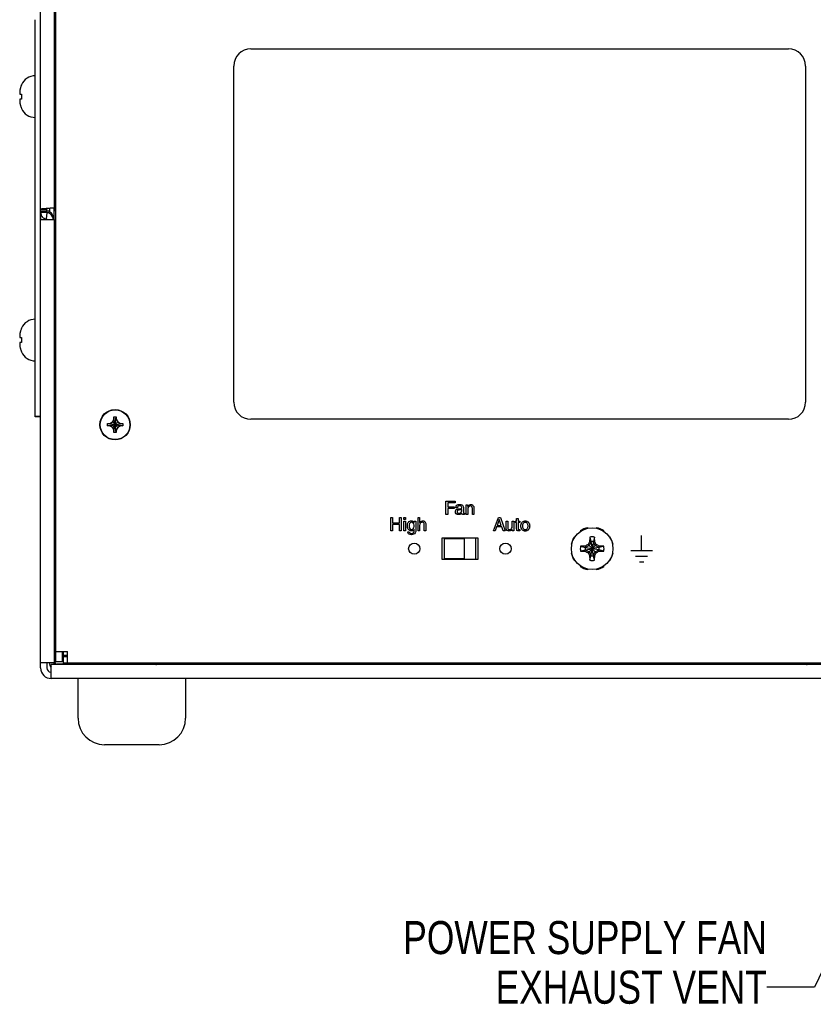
# Model space of a CAD drawing. Header units: inches. Extents: x 0 to 34, y 0 to 22.
# Tile 151 of 155: x 25.9 to 28.9, y 8.5 to 12.2. Entities that reach past the tile are written whole.
import ezdxf

# ---------------------------------------------------------------- set-up
doc = ezdxf.new("R2010")
doc.units = ezdxf.units.IN
doc.header["$LTSCALE"] = 1.87
doc.header["$MEASUREMENT"] = 0
doc.layers.get('0').update_dxf_attribs({"linetype": 'CONTINUOUS'})
for name, color, linetype in [('02___PRT_ALL_AXES', 7, 'CONTINUOUS'), ('3_ALL_AXES', 7, 'CONTINUOUS'), ('DATUMCURVES', 7, 'CONTINUOUS'), ('DETAIL', 7, 'CONTINUOUS')]:
    doc.layers.add(name, color=color, linetype=linetype)
doc.styles.get("Standard").update_dxf_attribs({"font": 'txt', "width": 0.8})
doc.dimstyles.get("Standard").update_dxf_attribs({"dimtxt": 0.125, "dimasz": 0.18, "dimexe": 0.18, "dimexo": 0.0625, "dimgap": 0.09, "dimtad": 0, "dimtih": 1, "dimtoh": 1, "dimdec": 3, "dimzin": 4, "dimdsep": 46, "dimtxsty": 'STANDARD', "dimblk": '_FILLED', "dimblk1": '_FILLED', "dimblk2": '_FILLED', "dimcen": 0.09, "dimadec": 0, "dimazin": 0, "dimtol": 1, "dimtp": 0.01, "dimtm": 0.01, "dimtfac": 1, "dimtdec": 3, "dimtofl": 0, "dimtmove": 0, "dimatfit": 3, "dimldrblk": '_FILLED', "dimfxl": 1, "dimtolj": 1, "dimtzin": 4, "dimarcsym": 0})

# ---------------------------------------------------------------- blocks, each defined once
blk = doc.blocks.new('_FILLED')
at = {"color": 0, "linetype": 'BYBLOCK'}
blk.add_solid([(0, 0), (-1, 0.174), (-1, -0.174)], dxfattribs=at)

msp = doc.modelspace()

# ---------------------------------------------------------------- linework, layer by layer
at = {"color": 3, "linetype": 'CONTINUOUS'}
for p, q in [((25.9376, 9.7545), (25.9376, 13.159)), ((25.9906, 11.4935), (25.9906, 13.139)), ((25.9581, 11.4903), (25.9477, 11.4895)), ((25.9616, 11.4905), (25.9581, 11.4903)), ((25.9641, 11.4907), (25.9616, 11.4905)), ((25.9668, 11.4909), (25.9641, 11.4907)), ((25.9701, 11.4911), (25.9668, 11.4909)), ((25.9376, 11.4495), (25.9906, 11.4495)), ((25.9606, 11.4509), (25.9594, 11.4513)), ((25.9906, 9.775), (25.9906, 11.4495)), ((26.0196, 9.8165), (26.0196, 9.7775)), ((26.0246, 9.7965), (26.0246, 9.8015)), ((26.0396, 9.8015), (26.0246, 9.8015)), ((26.0396, 9.7965), (26.0246, 9.7965)), ((25.9376, 9.775), (25.9906, 9.775)), ((25.9776, 9.7145), (25.9776, 9.7675)), ((30.9576, 9.7675), (25.9776, 9.7675)), ((26.7806, 9.7687), (26.7806, 9.7725)), ((28.3906, 9.7687), (26.7806, 9.7687)), ((28.3906, 9.7687), (28.3906, 9.7725)), ((28.7944, 9.7675), (28.7944, 9.7725)), ((28.7967, 9.7675), (28.7967, 9.7725)), ((30.9576, 9.7145), (25.9776, 9.7145))]:
    msp.add_line(p, q, dxfattribs=at)
at = {"color": 7, "linetype": 'CONTINUOUS'}
for p, q in [((25.9956, 9.7775), (25.9956, 13.136)), ((25.9176, 10.7034), (25.9176, 12.2042)), ((25.9956, 12.1607), (25.9906, 12.1607)), ((25.9956, 11.9912), (25.9906, 11.9912)), ((25.865, 11.9584), (25.865, 11.9574)), ((25.8596, 11.9232), (25.865, 11.9226)), ((25.865, 11.9226), (25.865, 11.9043)), ((25.865, 11.9043), (25.8596, 11.9038)), ((25.865, 11.8695), (25.865, 11.8686)), ((25.9956, 11.8357), (25.9906, 11.8357)), ((25.9927, 11.7319), (25.9927, 11.8357)), ((25.9927, 11.7319), (25.9906, 11.732)), ((25.9951, 11.7295), (25.9927, 11.7319)), ((25.9905, 11.4998), (25.9956, 11.4998)), ((25.9906, 11.5241), (25.9956, 11.5243)), ((25.9376, 11.4879), (25.9616, 11.4879)), ((25.9376, 11.4813), (25.9616, 11.4813)), ((25.9376, 11.4765), (25.9616, 11.4765)), ((25.9594, 11.4513), (25.9625, 11.4748)), ((25.9616, 11.4765), (25.9616, 11.4907)), ((25.9616, 11.4762), (25.9616, 11.4765)), ((25.9712, 11.4912), (25.9712, 11.4784)), ((25.988, 11.4927), (25.988, 11.4488)), ((25.9882, 11.4818), (25.9887, 11.4823)), ((25.9954, 11.4818), (25.9882, 11.4818)), ((25.9916, 11.4935), (25.9916, 11.4823)), ((25.9906, 11.3698), (25.9954, 11.3698)), ((25.9906, 11.3498), (25.9957, 11.3497)), ((25.9916, 11.3692), (25.9916, 11.3498)), ((25.9906, 11.3275), (25.9956, 11.3272)), ((25.9956, 11.325), (25.9906, 11.325)), ((25.9956, 11.316), (25.9906, 11.316)), ((25.9956, 11.26), (25.9906, 11.26)), ((25.9956, 11.2165), (25.9906, 11.2165)), ((25.9956, 11.0915), (25.9906, 11.0915)), ((25.9956, 11.0777), (25.9906, 11.0777)), ((25.865, 11.0384), (25.865, 11.0374)), ((25.8596, 11.0032), (25.865, 11.0026)), ((25.865, 10.9843), (25.8596, 10.9838)), ((25.865, 11.0026), (25.865, 10.9843)), ((25.865, 10.9495), (25.865, 10.9486)), ((25.9956, 10.9222), (25.9906, 10.9222)), ((25.9956, 10.7527), (25.9906, 10.7527)), ((25.9376, 10.7042), (25.9176, 10.7042)), ((25.9376, 10.7034), (25.9176, 10.7034)), ((26.1989, 10.6782), (26.2089, 10.684)), ((26.2089, 10.684), (26.2146, 10.694)), ((26.2089, 10.684), (26.2294, 10.6635)), ((26.2089, 10.6635), (26.2294, 10.684)), ((26.2146, 10.694), (26.2146, 10.703)), ((26.2236, 10.6445), (26.2146, 10.703)), ((26.2146, 10.6445), (26.2236, 10.703)), ((26.2146, 10.703), (26.2236, 10.703)), ((26.2236, 10.6535), (26.2146, 10.694)), ((26.2146, 10.6535), (26.2236, 10.694)), ((26.2236, 10.703), (26.2236, 10.694)), ((26.2236, 10.694), (26.2294, 10.684)), ((26.2294, 10.684), (26.2394, 10.6782)), ((26.1899, 10.6692), (26.1899, 10.6782)), ((26.1899, 10.6782), (26.2484, 10.6692)), ((26.1899, 10.6782), (26.1989, 10.6782)), ((26.1899, 10.6692), (26.2484, 10.6782)), ((26.1989, 10.6692), (26.1899, 10.6692)), ((26.1989, 10.6782), (26.2394, 10.6692)), ((26.1989, 10.6692), (26.2394, 10.6782)), ((26.2089, 10.6635), (26.1989, 10.6692)), ((26.2146, 10.6535), (26.2089, 10.6635)), ((26.2146, 10.6445), (26.2146, 10.6535)), ((26.2236, 10.6445), (26.2146, 10.6445)), ((26.2294, 10.6635), (26.2236, 10.6535)), ((26.2236, 10.6535), (26.2236, 10.6445)), ((26.2394, 10.6692), (26.2294, 10.6635)), ((26.2394, 10.6782), (26.2484, 10.6782)), ((26.2484, 10.6692), (26.2394, 10.6692)), ((26.2484, 10.6782), (26.2484, 10.6692)), ((25.9956, 10.5972), (25.9906, 10.5972)), ((25.9906, 10.4516), (25.9956, 10.4518)), ((25.9906, 10.4273), (25.9956, 10.4273)), ((25.9916, 10.4273), (25.9916, 10.4167)), ((25.9956, 10.4167), (25.9906, 10.4167)), ((27.9779, 10.2724), (27.979, 10.2708)), ((28.0072, 10.2824), (28.0068, 10.2844)), ((28.0385, 10.2844), (28.0381, 10.2824)), ((28.0663, 10.2708), (28.0674, 10.2724)), ((25.9956, 10.2612), (25.9906, 10.2612)), ((25.9906, 10.255), (25.9956, 10.2547)), ((27.5826, 10.2452), (27.4626, 10.2452)), ((27.4626, 10.2452), (27.4626, 10.2427)), ((27.5826, 10.1652), (27.5826, 10.2452)), ((27.9571, 10.2489), (27.9555, 10.25)), ((28.0135, 10.2492), (28.0181, 10.2318)), ((28.0318, 10.2492), (28.0272, 10.2318)), ((28.0898, 10.25), (28.0882, 10.2489)), ((25.9906, 10.2141), (25.9927, 10.2141)), ((25.9951, 10.2165), (25.9927, 10.2141)), ((25.9927, 10.0139), (25.9927, 10.2141)), ((27.9435, 10.2211), (27.9454, 10.2207)), ((27.9787, 10.2144), (27.996, 10.2098)), ((27.9787, 10.1961), (27.996, 10.2006)), ((27.9979, 10.2098), (27.996, 10.2098)), ((27.996, 10.2098), (28.0219, 10.2054)), ((27.996, 10.2006), (28.0219, 10.2051)), ((27.996, 10.2006), (27.9979, 10.2006)), ((27.9968, 10.2149), (27.9979, 10.2098)), ((27.9968, 10.1955), (27.9979, 10.2006)), ((28.0107, 10.2172), (27.9979, 10.2098)), ((27.9979, 10.2098), (28.0219, 10.2054)), ((27.9979, 10.2006), (28.0219, 10.2051)), ((27.9979, 10.2006), (28.0107, 10.1933)), ((28.0069, 10.2209), (28.0223, 10.2056)), ((28.0069, 10.1895), (28.0223, 10.2049)), ((28.0181, 10.23), (28.0107, 10.2172)), ((28.0129, 10.2311), (28.0181, 10.23)), ((28.0181, 10.2318), (28.0181, 10.23)), ((28.0181, 10.2318), (28.0225, 10.206)), ((28.0181, 10.23), (28.0225, 10.2059)), ((28.0181, 10.1786), (28.0225, 10.2045)), ((28.0181, 10.1805), (28.0225, 10.2045)), ((28.0223, 10.2056), (28.0219, 10.2054)), ((28.0219, 10.2054), (28.0219, 10.2054)), ((28.0219, 10.2051), (28.0219, 10.2051)), ((28.0219, 10.2051), (28.0223, 10.2049)), ((28.0225, 10.2059), (28.0223, 10.2056)), ((28.0223, 10.2049), (28.0225, 10.2045)), ((28.0225, 10.206), (28.0225, 10.2059)), ((28.0225, 10.2045), (28.0225, 10.2045)), ((28.0272, 10.2318), (28.0228, 10.206)), ((28.0272, 10.23), (28.0228, 10.2059)), ((28.0228, 10.2059), (28.0228, 10.206)), ((28.023, 10.2056), (28.0228, 10.2059)), ((28.0228, 10.2045), (28.023, 10.2049)), ((28.0228, 10.2045), (28.0228, 10.2045)), ((28.0272, 10.1805), (28.0228, 10.2045)), ((28.0272, 10.1786), (28.0228, 10.2045)), ((28.023, 10.2056), (28.0383, 10.2209)), ((28.0233, 10.2054), (28.023, 10.2056)), ((28.023, 10.2049), (28.0233, 10.2051)), ((28.023, 10.2049), (28.0383, 10.1895)), ((28.0474, 10.2098), (28.0233, 10.2054)), ((28.0234, 10.2054), (28.0233, 10.2054)), ((28.0233, 10.2051), (28.0234, 10.2051)), ((28.0474, 10.2006), (28.0233, 10.2051)), ((28.0492, 10.2098), (28.0234, 10.2054)), ((28.0492, 10.2006), (28.0234, 10.2051)), ((28.0272, 10.23), (28.0272, 10.2318)), ((28.0272, 10.23), (28.0323, 10.2311)), ((28.0346, 10.2172), (28.0272, 10.23)), ((28.0474, 10.2098), (28.0346, 10.2172)), ((28.0346, 10.1933), (28.0474, 10.2006)), ((28.0485, 10.2149), (28.0474, 10.2098)), ((28.0492, 10.2098), (28.0474, 10.2098)), ((28.0474, 10.2006), (28.0492, 10.2006)), ((28.0474, 10.2006), (28.0485, 10.1955)), ((28.0666, 10.2144), (28.0492, 10.2098)), ((28.0666, 10.1961), (28.0492, 10.2006)), ((28.0998, 10.2207), (28.1018, 10.2211)), ((27.4626, 10.1677), (27.4626, 10.1652)), ((27.4626, 10.1652), (27.5826, 10.1652)), ((27.9454, 10.1898), (27.9435, 10.1894)), ((27.9555, 10.1605), (27.9571, 10.1616)), ((28.0107, 10.1933), (28.0181, 10.1805)), ((28.0181, 10.1805), (28.0129, 10.1794)), ((28.0135, 10.1613), (28.0181, 10.1786)), ((28.0181, 10.1805), (28.0181, 10.1786)), ((28.0272, 10.1805), (28.0346, 10.1933)), ((28.0323, 10.1794), (28.0272, 10.1805)), ((28.0272, 10.1786), (28.0272, 10.1805)), ((28.0318, 10.1613), (28.0272, 10.1786)), ((28.0882, 10.1616), (28.0898, 10.1605)), ((28.1018, 10.1894), (28.0998, 10.1898)), ((27.979, 10.1397), (27.9779, 10.1381)), ((28.0068, 10.1261), (28.0072, 10.128)), ((28.0381, 10.128), (28.0385, 10.1261)), ((28.0674, 10.1381), (28.0663, 10.1397)), ((25.9927, 10.0139), (25.9906, 10.014)), ((25.9951, 10.0115), (25.9927, 10.0139)), ((25.9951, 9.8986), (25.9906, 9.8986)), ((25.9922, 9.9017), (25.9922, 9.8986)), ((25.9922, 9.9017), (25.9956, 9.9017)), ((25.9956, 9.8422), (25.9906, 9.8422)), ((25.9956, 9.8385), (25.9913, 9.8385)), ((25.9956, 9.8085), (25.9913, 9.8085)), ((25.9956, 9.8165), (26.0396, 9.8165)), ((26.0246, 9.8085), (26.0196, 9.8085)), ((26.0246, 9.8015), (26.0246, 9.8165)), ((26.0246, 9.7725), (26.0246, 9.7965)), ((26.0396, 9.7725), (26.0396, 9.8165)), ((25.9616, 9.775), (25.9616, 9.7545)), ((25.9876, 9.7722), (25.9876, 9.775)), ((26.0196, 9.7775), (25.9956, 9.7775)), ((26.0786, 9.7685), (25.999, 9.7685)), ((30.9106, 9.7725), (26.0246, 9.7725)), ((26.0786, 9.7689), (26.0786, 9.7725)), ((26.2049, 9.7725), (26.2049, 9.7675)), ((26.3604, 9.7725), (26.3604, 9.7675)), ((26.417, 9.7677), (26.417, 9.7725)), ((26.5509, 9.7677), (26.5509, 9.7725)), ((26.5604, 9.7725), (26.5604, 9.7677)), ((26.7624, 9.7725), (26.7624, 9.7677)), ((26.7696, 9.7677), (26.7696, 9.7725)), ((28.4031, 9.7677), (28.4031, 9.7725)), ((28.4104, 9.7725), (28.4104, 9.7677)), ((28.4396, 9.7725), (28.4396, 9.7675)), ((28.4956, 9.7725), (28.4956, 9.7675)), ((28.6124, 9.7725), (28.6124, 9.7677)), ((28.6219, 9.7677), (28.6219, 9.7725)), ((28.7917, 9.7677), (28.7917, 9.7725)), ((28.8207, 9.7725), (28.8207, 9.7675))]:
    msp.add_line(p, q, dxfattribs=at)
for centre, radius in [((26.2191, 10.6737), 0.0575), ((26.2191, 10.6737), 0.0563), ((28.0226, 10.2052), 0.0787)]:
    msp.add_circle(centre, radius, dxfattribs=at)
for centre, radius, start, end in [((25.9176, 11.9344), 0.0578, 90, 155.5054), ((25.9855, 11.9135), 0.1285, 166.1068, 166.9096), ((25.9855, 11.9135), 0.1285, 165.2081, 166.1068), ((25.9855, 11.9135), 0.1285, 163.2893, 165.2081), ((25.9201, 11.9331), 0.0602, 160.9218, 163.2903), ((25.9198, 11.9333), 0.0599, 158.5478, 160.9214), ((25.9195, 11.9334), 0.0596, 156.1709, 158.5474), ((25.9539, 11.9242), 0.0955, 176.0373, 177.0307), ((25.9538, 11.9242), 0.0954, 175.6588, 176.0371), ((25.9537, 11.9242), 0.0953, 175.0338, 175.6588), ((25.9536, 11.9243), 0.0951, 174.0175, 174.5636), ((25.9536, 11.9242), 0.0952, 174.5636, 175.0338), ((25.9535, 11.9243), 0.0951, 173.4795, 174.0175), ((25.9534, 11.9243), 0.095, 172.9865, 173.4795), ((25.9534, 11.9243), 0.095, 172.3498, 172.9865), ((25.9533, 11.9243), 0.0949, 171.9405, 172.3498), ((25.9533, 11.9243), 0.0948, 170.8804, 171.9405), ((25.9855, 11.9135), 0.1285, 166.9097, 168.405), ((25.9539, 11.9027), 0.0955, 182.9692, 184.0272), ((25.9538, 11.9027), 0.0954, 184.0274, 184.4276), ((25.9537, 11.9027), 0.0953, 184.4276, 185.0673), ((25.9536, 11.9027), 0.0952, 185.0674, 185.5522), ((25.9536, 11.9027), 0.0951, 185.5522, 186.0936), ((25.9535, 11.9027), 0.0951, 186.0936, 186.6363), ((25.9534, 11.9027), 0.095, 186.6363, 187.1098), ((25.9534, 11.9027), 0.0949, 187.1098, 187.7367), ((25.9533, 11.9027), 0.0949, 187.7367, 188.1183), ((25.9533, 11.9027), 0.0948, 188.1183, 189.1196), ((25.9855, 11.9135), 0.1285, 191.595, 193.09), ((25.9855, 11.9135), 0.1285, 193.09, 193.8998), ((25.9855, 11.9135), 0.1285, 193.8998, 194.7915), ((25.9855, 11.9134), 0.1285, 194.7915, 196.7107), ((25.9198, 11.8937), 0.0599, 196.7048, 203.8173), ((25.9176, 11.8926), 0.0578, 204.4946, 270), ((25.9176, 11.0144), 0.0578, 90, 155.5054), ((25.9536, 11.0043), 0.0951, 174.0175, 174.5636), ((25.9535, 11.0043), 0.0951, 173.4795, 174.0175), ((25.9534, 11.0043), 0.095, 172.9865, 173.4795), ((25.9534, 11.0043), 0.095, 172.3498, 172.9865), ((25.9533, 11.0043), 0.0949, 171.9405, 172.3498), ((25.9533, 11.0043), 0.0948, 170.8804, 171.9405), ((25.9855, 10.9935), 0.1285, 166.9097, 168.405), ((25.9855, 10.9935), 0.1285, 166.1068, 166.9096), ((25.9855, 10.9935), 0.1285, 165.2081, 166.1068), ((25.9855, 10.9935), 0.1285, 163.2893, 165.2081), ((25.9201, 11.0131), 0.0602, 160.9218, 163.2903), ((25.9198, 11.0133), 0.0599, 158.5478, 160.9214), ((25.9195, 11.0134), 0.0596, 156.1709, 158.5474), ((25.9539, 11.0042), 0.0955, 176.0373, 177.0307), ((25.9539, 10.9827), 0.0955, 182.9692, 184.0272), ((25.9538, 11.0042), 0.0954, 175.6588, 176.0371), ((25.9537, 11.0042), 0.0953, 175.0338, 175.6588), ((25.9536, 11.0042), 0.0952, 174.5636, 175.0338), ((25.9538, 10.9827), 0.0954, 184.0274, 184.4276), ((25.9537, 10.9827), 0.0953, 184.4276, 185.0673), ((25.9536, 10.9827), 0.0952, 185.0674, 185.5522), ((25.9536, 10.9827), 0.0951, 185.5522, 186.0936), ((25.9535, 10.9827), 0.0951, 186.0936, 186.6363), ((25.9534, 10.9827), 0.095, 186.6363, 187.1098), ((25.9534, 10.9827), 0.0949, 187.1098, 187.7367), ((25.9533, 10.9827), 0.0949, 187.7367, 188.1183), ((25.9533, 10.9827), 0.0948, 188.1183, 189.1196), ((25.9855, 10.9935), 0.1285, 191.595, 193.09), ((25.9855, 10.9935), 0.1285, 193.09, 193.8998), ((25.9855, 10.9935), 0.1285, 193.8998, 194.7915), ((25.9855, 10.9935), 0.1285, 194.7915, 196.7107), ((25.9198, 10.9737), 0.0599, 196.7048, 203.8173), ((25.9176, 10.9726), 0.0578, 204.4946, 270), ((28.0226, 10.2052), 0.0807, 101.3236, 123.6764), ((28.0226, 10.2052), 0.0807, 56.3236, 78.6764), ((28.0226, 10.2052), 0.0807, 146.3236, 168.6764), ((29.1077, 10.2069), 1.095, 178.1542, 178.7363), ((28.4785, 10.2272), 0.4655, 177.295, 178.1542), ((28.0226, 10.2052), 0.0449, 78.2646, 101.7354), ((27.5784, 10.2277), 0.4539, 1.8348, 2.716), ((26.9498, 10.2073), 1.0828, 1.2604, 1.8491), ((28.0226, 10.2052), 0.0807, 11.3236, 33.6764), ((28.0226, 10.2052), 0.0449, 168.2646, 191.7354), ((28.0002, 9.761), 0.4539, 91.8348, 92.716), ((28.0007, 10.6611), 0.4655, 267.295, 268.1542), ((28.0206, 9.1324), 1.0828, 91.2604, 91.8491), ((28.0209, 11.2903), 1.095, 268.1542, 268.7363), ((28.0226, 10.2052), 0.027, 170.2364, 189.7636), ((28.6164, 9.1765), 1.2092, 120.2668, 120.8252), ((28.619, 11.2383), 1.2143, 239.1759, 239.732), ((29.0557, 9.6088), 1.2143, 149.1759, 149.732), ((28.0226, 10.2052), 0.027, 80.2364, 99.7636), ((28.0226, 10.2052), 0.000743, 170.2364, 189.7636), ((28.0226, 10.2052), 0.000743, 80.2364, 99.7636), ((28.0226, 10.2052), 0.000743, 260.2364, 279.7636), ((28.0226, 10.2052), 0.000743, 350.2364, 9.7636), ((26.9939, 9.6114), 1.2092, 30.2668, 30.8252), ((27.4263, 9.1721), 1.2143, 59.1759, 59.732), ((27.4288, 11.2339), 1.2092, 300.2668, 300.8252), ((28.0243, 9.1202), 1.095, 88.1542, 88.7363), ((28.0247, 11.278), 1.0828, 271.2604, 271.8491), ((28.0226, 10.2052), 0.027, 350.2364, 9.7636), ((28.0446, 9.7494), 0.4655, 87.295, 88.1542), ((28.0451, 10.6495), 0.4539, 271.8348, 272.716), ((28.0226, 10.2052), 0.0449, 348.2646, 11.7354), ((28.0226, 10.2052), 0.0807, 191.3236, 213.6764), ((29.0513, 10.799), 1.2092, 210.2668, 210.8252), ((29.0955, 10.2032), 1.0828, 181.2604, 181.8491), ((28.4669, 10.1828), 0.4539, 181.8348, 182.716), ((28.0226, 10.2052), 0.0449, 258.2646, 281.7354), ((28.0226, 10.2052), 0.027, 260.2364, 279.7636), ((27.5668, 10.1832), 0.4655, 357.295, 358.1542), ((26.9376, 10.2035), 1.095, 358.1542, 358.7363), ((26.9895, 10.8016), 1.2143, 329.1759, 329.732), ((28.0226, 10.2052), 0.0807, 326.3236, 348.6764), ((28.0226, 10.2052), 0.0807, 236.3236, 258.6764), ((28.0226, 10.2052), 0.0807, 281.3236, 303.6764), ((25.9776, 9.7545), 0.016, 180, 265.0022), ((25.9989, 9.776), 0.00742, 209.8404, 240.0418), ((26.373, 9.7827), 0.015, 270, 316.6156), ((28.8357, 9.7827), 0.015, 223.3844, 270)]:
    msp.add_arc(centre, radius, start, end, dxfattribs=at)
at = {"color": 3, "linetype": 'CONTINUOUS'}
for centre, radius, start, end in [((25.9633, 11.4764), 0.0256, 179.9715, 200.4097), ((25.9628, 11.4761), 0.0251, 224.3213, 241.8713), ((25.9627, 11.4759), 0.0248, 241.8988, 262.5617), ((25.9776, 9.7545), 0.04, 180, 270), ((26.373, 9.7827), 0.039, 336.7303, 344.6431), ((26.383, 9.7727), 0.029, 349.1129, 360)]:
    msp.add_arc(centre, radius, start, end, dxfattribs=at)
at = {"color": 7, "linetype": 'CONTINUOUS'}
for centre, major_axis, ratio, start_param, end_param in [((26.0014, 11.7282), (0.01, 0), 0.017455, -3.124139, -2.199367), ((26.0014, 11.5266), (0.01, 0), 0.017455, 8.489824, 9.407325), ((26.0014, 10.4541), (0.01, 0), 0.017455, 8.489824, 9.407325), ((26.0014, 10.2524), (0.01, 0), 0.017455, -3.124139, -2.206639), ((26.0014, 10.2178), (0.01, 0), 0.017455, 2.199367, 3.124139), ((26.0014, 10.0102), (0.01, 0), 0.017455, -3.124139, -2.199367), ((26.0014, 9.9024), (0.01, 0), 0.017455, -3.124139, -2.278328), ((26.0036, 9.7762), (-0.023, -0.023), 0.999695, 5.535825, 6.115374), ((26.0031, 9.7757), (0.023, 0.023), 0.999695, -3.634463, -3.279891), ((25.9951, 9.7722), (0.0053, 0.0053), 0.999695, -3.926839, -3.21861)]:
    msp.add_ellipse(centre, major_axis=major_axis, ratio=ratio, start_param=start_param, end_param=end_param, dxfattribs=at)
for points, knots in [([(25.8585, 11.9292), (25.8586, 11.9287), (25.8588, 11.9267), (25.8592, 11.9247), (25.8596, 11.9232)], [0, 0, 0, 0, 0.246609, 1, 1, 1, 1]), ([(25.8596, 11.9038), (25.8595, 11.9033), (25.859, 11.9013), (25.8587, 11.8993), (25.8585, 11.8978)], [0, 0, 0, 0, 0.253969, 1, 1, 1, 1]), ([(25.9624, 11.4893), (25.9623, 11.4892), (25.9619, 11.4888), (25.9616, 11.4882), (25.9616, 11.4879)], [0, 0, 0, 0, 0.293572, 1, 1, 1, 1]), ([(25.9625, 11.4748), (25.9624, 11.4748), (25.9619, 11.4751), (25.9617, 11.4757), (25.9616, 11.4761)], [0, 0, 0, 0, 0.198033, 1, 1, 1, 1]), ([(25.9856, 11.4488), (25.9856, 11.4519), (25.9844, 11.4583), (25.9794, 11.4665), (25.9718, 11.4724), (25.9657, 11.4744), (25.9625, 11.4748)], [0, 0, 0, 0, 0.250208, 0.498461, 0.747678, 1, 1, 1, 1]), ([(25.8585, 11.0092), (25.8586, 11.0087), (25.8588, 11.0067), (25.8592, 11.0047), (25.8596, 11.0032)], [0, 0, 0, 0, 0.246609, 1, 1, 1, 1]), ([(25.8596, 10.9838), (25.8595, 10.9833), (25.859, 10.9813), (25.8587, 10.9793), (25.8585, 10.9778)], [0, 0, 0, 0, 0.253969, 1, 1, 1, 1]), ([(25.9915, 9.7761), (25.9915, 9.7751), (25.9918, 9.7737), (25.9923, 9.7726), (25.9925, 9.7723)], [0, 0, 0, 0, 0.747669, 1, 1, 1, 1])]:
    msp.add_open_spline(points, degree=3, knots=knots, dxfattribs=at)
at = {"color": 3, "linetype": 'CONTINUOUS'}
for points, knots in [([(25.9477, 11.4895), (25.9463, 11.4894), (25.9443, 11.4892), (25.9418, 11.4889), (25.9404, 11.4887), (25.9392, 11.4885), (25.9384, 11.4883), (25.9379, 11.4881), (25.9376, 11.488), (25.9376, 11.4879)], [0, 0, 0, 0, 0.413073, 0.583061, 0.725629, 0.838795, 0.92175, 0.974467, 1, 1, 1, 1]), ([(25.9449, 11.4586), (25.943, 11.4605), (25.9409, 11.4634), (25.9395, 11.4667), (25.9392, 11.4675)], [0, 0, 0, 0, 0.749213, 1, 1, 1, 1]), ([(25.9906, 11.4935), (25.9906, 11.4934), (25.9905, 11.4933), (25.99, 11.4931), (25.9889, 11.4928), (25.9871, 11.4925), (25.9847, 11.4922), (25.9817, 11.492), (25.9782, 11.4917), (25.9743, 11.4914), (25.9715, 11.4912), (25.9701, 11.4911)], [0, 0, 0, 0, 0.008497, 0.023806, 0.078994, 0.167332, 0.286966, 0.434319, 0.60554, 0.795892, 1, 1, 1, 1])]:
    msp.add_open_spline(points, degree=3, knots=knots, dxfattribs=at)
at = {"color": 7, "linetype": 'CONTINUOUS'}
msp.add_open_spline([(25.9952, 9.7695), (25.9963, 9.7689), (25.9977, 9.7685), (25.999, 9.7685)], degree=3, dxfattribs=at)
at = {"layer": '02___PRT_ALL_AXES', "color": 7, "linetype": 'CONTINUOUS'}
for p, q in [((26.7326, 12.094), (28.7646, 12.094)), ((26.6676, 10.759), (26.6676, 12.029)), ((28.8296, 12.029), (28.8296, 10.759)), ((28.7646, 10.694), (26.7326, 10.694)), ((27.4551, 10.2465), (27.5901, 10.2465)), ((27.4551, 10.164), (27.4551, 10.2465)), ((27.5901, 10.2465), (27.5901, 10.164)), ((27.5901, 10.164), (27.4551, 10.164))]:
    msp.add_line(p, q, dxfattribs=at)
at = {"layer": '02___PRT_ALL_AXES', "color": 3, "linetype": 'CONTINUOUS'}
msp.add_line((25.9376, 11.4765), (25.9376, 11.4495), dxfattribs=at)
at = {"layer": '02___PRT_ALL_AXES', "color": 7, "linetype": 'CONTINUOUS'}
for centre in [(27.3501, 10.2052), (27.6951, 10.2052)]:
    msp.add_circle(centre, 0.0213, dxfattribs=at)
for centre, radius, start, end in [((26.7326, 12.029), 0.065, 90, 180), ((28.7646, 12.029), 0.065, 0, 90), ((25.9596, 11.4552), 0.0261, 0.0655, 20.8597), ((26.7326, 10.759), 0.065, 180, 270), ((28.7646, 10.759), 0.065, 270, 360)]:
    msp.add_arc(centre, radius, start, end, dxfattribs=at)
msp.add_open_spline([(25.9716, 11.4783), (25.9688, 11.4798), (25.9656, 11.4808), (25.9625, 11.4812)], degree=3, dxfattribs=at)
msp.add_open_spline([(25.9839, 11.4644), (25.9828, 11.4674), (25.9795, 11.4729), (25.9744, 11.4768), (25.9716, 11.4783)], degree=3, knots=[0, 0, 0, 0, 0.498954, 1, 1, 1, 1], dxfattribs=at)
at = {"layer": '3_ALL_AXES', "color": 7, "linetype": 'CONTINUOUS'}
for p, q in [((27.5386, 10.2427), (27.4626, 10.2427)), ((27.4626, 10.2427), (27.4626, 10.1677)), ((27.5386, 10.2427), (27.5386, 10.1677)), ((27.4626, 10.1677), (27.5386, 10.1677)), ((26.0794, 9.5645), (26.0794, 9.7145)), ((26.4859, 9.7145), (26.4859, 9.5645)), ((26.3859, 9.4645), (26.1794, 9.4645))]:
    msp.add_line(p, q, dxfattribs=at)
for centre, start, end in [((26.1794, 9.5645), 180, 270), ((26.3859, 9.5645), 270, 360)]:
    msp.add_arc(centre, 0.1, start, end, dxfattribs=at)
at = {"layer": 'DATUMCURVES', "color": 40, "linetype": 'CONTINUOUS'}
for p, q in [((27.4701, 10.3348), (27.4701, 10.3847)), ((27.4701, 10.3847), (27.5046, 10.3847)), ((27.5046, 10.3847), (27.5046, 10.3787)), ((27.4768, 10.3787), (27.4768, 10.3634)), ((27.5046, 10.3787), (27.4768, 10.3787)), ((27.4768, 10.3634), (27.5012, 10.3634)), ((27.4768, 10.3575), (27.4768, 10.3348)), ((27.5012, 10.3575), (27.4768, 10.3575)), ((27.5012, 10.3634), (27.5012, 10.3575)), ((27.513, 10.3601), (27.5074, 10.3601)), ((27.5166, 10.3556), (27.5267, 10.3569)), ((27.5297, 10.3474), (27.5297, 10.3534)), ((27.5358, 10.362), (27.5358, 10.3411)), ((27.5462, 10.3348), (27.5462, 10.3711)), ((27.5462, 10.3711), (27.552, 10.3711)), ((27.552, 10.3711), (27.552, 10.366)), ((27.552, 10.366), (27.5521, 10.366)), ((27.5523, 10.3546), (27.5523, 10.3348)), ((27.5697, 10.3348), (27.5697, 10.3572)), ((27.5758, 10.3595), (27.5758, 10.3348)), ((27.2611, 10.273), (27.2611, 10.3229)), ((27.2611, 10.3229), (27.2678, 10.3229)), ((27.2678, 10.3229), (27.2678, 10.3023)), ((27.2938, 10.3023), (27.2938, 10.3229)), ((27.2938, 10.3229), (27.3006, 10.3229)), ((27.3006, 10.3229), (27.3006, 10.273)), ((27.3105, 10.3159), (27.3105, 10.3229)), ((27.3105, 10.3229), (27.3166, 10.3229)), ((27.3166, 10.3159), (27.3105, 10.3159)), ((27.3105, 10.273), (27.3105, 10.3093)), ((27.3105, 10.3093), (27.3166, 10.3093)), ((27.3166, 10.3229), (27.3166, 10.3159)), ((27.3166, 10.3093), (27.3166, 10.273)), ((27.3502, 10.3042), (27.3502, 10.3093)), ((27.3502, 10.3093), (27.3559, 10.3093)), ((27.3559, 10.3093), (27.3559, 10.276)), ((27.3644, 10.273), (27.3644, 10.3229)), ((27.3644, 10.3229), (27.3705, 10.3229)), ((27.3705, 10.3229), (27.3705, 10.3045)), ((27.4768, 10.3348), (27.4701, 10.3348)), ((27.5399, 10.3393), (27.5399, 10.3348)), ((27.5523, 10.3348), (27.5462, 10.3348)), ((27.5758, 10.3348), (27.5697, 10.3348)), ((27.6493, 10.2727), (27.668, 10.3226)), ((27.6715, 10.3152), (27.6635, 10.2932)), ((27.668, 10.3226), (27.6756, 10.3226)), ((27.6716, 10.3152), (27.6715, 10.3152)), ((27.679, 10.2932), (27.6716, 10.3152)), ((27.6756, 10.3226), (27.6937, 10.2727)), ((27.6972, 10.3091), (27.7033, 10.3091)), ((27.6972, 10.2829), (27.6972, 10.3091)), ((27.7033, 10.3091), (27.7033, 10.285)), ((27.7204, 10.3091), (27.7265, 10.3091)), ((27.7204, 10.2891), (27.7204, 10.3091)), ((27.7265, 10.3091), (27.7265, 10.2727)), ((27.7321, 10.3091), (27.737, 10.3091)), ((27.7321, 10.304), (27.7321, 10.3091)), ((27.737, 10.3192), (27.7431, 10.3192)), ((27.737, 10.3091), (27.737, 10.3192)), ((27.7431, 10.3192), (27.7431, 10.3091)), ((27.7431, 10.3091), (27.749, 10.3091)), ((27.749, 10.3091), (27.749, 10.304)), ((27.2678, 10.273), (27.2611, 10.273)), ((27.2678, 10.3023), (27.2938, 10.3023)), ((27.2678, 10.2963), (27.2678, 10.273)), ((27.2938, 10.2963), (27.2678, 10.2963)), ((27.2938, 10.273), (27.2938, 10.2963)), ((27.3006, 10.273), (27.2938, 10.273)), ((27.3166, 10.273), (27.3105, 10.273)), ((27.3497, 10.2771), (27.3497, 10.2769)), ((27.3498, 10.2771), (27.3497, 10.2771)), ((27.3498, 10.2756), (27.3498, 10.2771)), ((27.35, 10.3042), (27.3502, 10.3042)), ((27.3705, 10.273), (27.3644, 10.273)), ((27.3705, 10.3045), (27.3707, 10.3045)), ((27.3705, 10.2928), (27.3705, 10.273)), ((27.3879, 10.273), (27.3879, 10.2968)), ((27.394, 10.273), (27.3879, 10.273)), ((27.394, 10.2978), (27.394, 10.273)), ((27.6562, 10.2727), (27.6493, 10.2727)), ((27.6614, 10.2873), (27.6562, 10.2727)), ((27.6814, 10.2873), (27.6614, 10.2873)), ((27.6635, 10.2932), (27.679, 10.2932)), ((27.6863, 10.2727), (27.6814, 10.2873)), ((27.6937, 10.2727), (27.6863, 10.2727)), ((27.7207, 10.278), (27.7206, 10.2782)), ((27.7207, 10.2727), (27.7207, 10.278)), ((27.7265, 10.2727), (27.7207, 10.2727)), ((27.737, 10.304), (27.7321, 10.304)), ((27.737, 10.28), (27.737, 10.304)), ((27.749, 10.304), (27.7431, 10.304)), ((27.7431, 10.304), (27.7431, 10.2804)), ((27.749, 10.2727), (27.7444, 10.2723)), ((27.7468, 10.2775), (27.749, 10.2775)), ((27.749, 10.2775), (27.749, 10.2727)), ((27.3252, 10.2686), (27.3313, 10.2686)), ((28.2096, 10.1981), (28.2096, 10.2546)), ((28.1685, 10.1982), (28.2507, 10.1982)), ((28.1868, 10.1766), (28.2324, 10.1766)), ((28.201, 10.155), (28.2182, 10.155))]:
    msp.add_line(p, q, dxfattribs=at)
for points, knots in [([(27.5056, 10.3443), (27.5056, 10.3465), (27.5069, 10.3526), (27.5131, 10.3552), (27.5166, 10.3556)], [0, 0, 0, 0, 0.383965, 1, 1, 1, 1]), ([(27.517, 10.3338), (27.5141, 10.3338), (27.5079, 10.3355), (27.5056, 10.3415), (27.5056, 10.3443)], [0, 0, 0, 0, 0.513579, 1, 1, 1, 1]), ([(27.5074, 10.3601), (27.5075, 10.3635), (27.5106, 10.3713), (27.5187, 10.3722), (27.5224, 10.3722)], [0, 0, 0, 0, 0.479236, 1, 1, 1, 1]), ([(27.5197, 10.3511), (27.5171, 10.3507), (27.5129, 10.3498), (27.5119, 10.3461), (27.5119, 10.3452)], [0, 0, 0, 0, 0.724517, 1, 1, 1, 1]), ([(27.5119, 10.3452), (27.5119, 10.3435), (27.5125, 10.3408), (27.5157, 10.339), (27.5189, 10.3387), (27.5226, 10.3393), (27.5273, 10.3414), (27.5297, 10.345), (27.5297, 10.3474)], [0, 0, 0, 0, 0.191903, 0.285869, 0.403101, 0.567867, 0.725318, 1, 1, 1, 1]), ([(27.5213, 10.3671), (27.519, 10.3671), (27.5143, 10.3659), (27.5132, 10.3617), (27.513, 10.3601)], [0, 0, 0, 0, 0.59197, 1, 1, 1, 1]), ([(27.5297, 10.3534), (27.5294, 10.3531), (27.5264, 10.3515), (27.5227, 10.3515), (27.5197, 10.3511)], [0, 0, 0, 0, 0.102993, 1, 1, 1, 1]), ([(27.5299, 10.3612), (27.5299, 10.3628), (27.5279, 10.3669), (27.5235, 10.3671), (27.5213, 10.3671)], [0, 0, 0, 0, 0.423988, 1, 1, 1, 1]), ([(27.5224, 10.3722), (27.525, 10.3722), (27.5313, 10.3716), (27.5358, 10.3655), (27.5358, 10.362)], [0, 0, 0, 0, 0.437993, 1, 1, 1, 1]), ([(27.5267, 10.3569), (27.5279, 10.357), (27.5298, 10.3585), (27.5299, 10.3605), (27.5299, 10.3612)], [0, 0, 0, 0, 0.620973, 1, 1, 1, 1]), ([(27.5521, 10.366), (27.5531, 10.3674), (27.5561, 10.3708), (27.5633, 10.3729), (27.5732, 10.3707), (27.5758, 10.3632), (27.5758, 10.3595)], [0, 0, 0, 0, 0.160655, 0.395296, 0.663536, 1, 1, 1, 1]), ([(27.5619, 10.3667), (27.5597, 10.3667), (27.5538, 10.3645), (27.5523, 10.3581), (27.5523, 10.3546)], [0, 0, 0, 0, 0.38693, 1, 1, 1, 1]), ([(27.5697, 10.3572), (27.5697, 10.3596), (27.5695, 10.3651), (27.5641, 10.3667), (27.5619, 10.3667)], [0, 0, 0, 0, 0.526714, 1, 1, 1, 1]), ([(27.34, 10.272), (27.3352, 10.272), (27.3254, 10.2777), (27.3236, 10.2901), (27.3246, 10.2992), (27.3276, 10.3053), (27.3327, 10.3095), (27.3372, 10.3104), (27.3396, 10.3104), (27.3398, 10.3104)], [0, 0, 0, 0, 0.260622, 0.510914, 0.641574, 0.758677, 0.869395, 0.988802, 1, 1, 1, 1]), ([(27.3398, 10.3104), (27.3411, 10.3103), (27.3434, 10.3099), (27.3472, 10.308), (27.349, 10.3056), (27.35, 10.3042)], [0, 0, 0, 0, 0.298945, 0.579758, 1, 1, 1, 1]), ([(27.3707, 10.3045), (27.3717, 10.3059), (27.3746, 10.3091), (27.3818, 10.3111), (27.3914, 10.3089), (27.394, 10.3014), (27.394, 10.2978)], [0, 0, 0, 0, 0.165691, 0.386858, 0.658827, 1, 1, 1, 1]), ([(27.5301, 10.3397), (27.5294, 10.339), (27.526, 10.3355), (27.5209, 10.3338), (27.517, 10.3338)], [0, 0, 0, 0, 0.196352, 1, 1, 1, 1]), ([(27.5365, 10.3341), (27.5347, 10.3341), (27.5309, 10.3348), (27.5302, 10.3383), (27.5301, 10.3397)], [0, 0, 0, 0, 0.575921, 1, 1, 1, 1]), ([(27.5358, 10.3411), (27.5358, 10.3402), (27.5376, 10.3385), (27.5392, 10.3391), (27.5399, 10.3393)], [0, 0, 0, 0, 0.591967, 1, 1, 1, 1]), ([(27.769, 10.2718), (27.7679, 10.2718), (27.7654, 10.2722), (27.761, 10.2738), (27.7566, 10.2775), (27.7535, 10.2839), (27.7525, 10.2909), (27.7535, 10.298), (27.7566, 10.3043), (27.761, 10.3081), (27.7656, 10.3098), (27.7683, 10.3101), (27.7697, 10.3101)], [0, 0, 0, 0, 0.052614, 0.11575, 0.242024, 0.368297, 0.49457, 0.620928, 0.747285, 0.873643, 0.936821, 1, 1, 1, 1]), ([(27.7697, 10.3101), (27.7711, 10.3101), (27.7739, 10.3098), (27.7785, 10.3081), (27.7829, 10.3043), (27.7859, 10.298), (27.7869, 10.2909), (27.7859, 10.2839), (27.7829, 10.2775), (27.7785, 10.2738), (27.7739, 10.2721), (27.7709, 10.2718), (27.7693, 10.2718), (27.769, 10.2718)], [0, 0, 0, 0, 0.061877, 0.123753, 0.247506, 0.371259, 0.495012, 0.618683, 0.742354, 0.866024, 0.927859, 0.989695, 1, 1, 1, 1]), ([(27.3559, 10.276), (27.3559, 10.2723), (27.3554, 10.2621), (27.3445, 10.2578), (27.3391, 10.2578)], [0, 0, 0, 0, 0.407808, 1, 1, 1, 1]), ([(27.3395, 10.2628), (27.3429, 10.2628), (27.3501, 10.2661), (27.3498, 10.2729), (27.3498, 10.2756)], [0, 0, 0, 0, 0.559995, 1, 1, 1, 1]), ([(27.3497, 10.2769), (27.3483, 10.2747), (27.3448, 10.2724), (27.3411, 10.272), (27.34, 10.272)], [0, 0, 0, 0, 0.697326, 1, 1, 1, 1]), ([(27.3806, 10.3049), (27.3782, 10.3049), (27.3719, 10.3028), (27.3705, 10.2962), (27.3705, 10.2928)], [0, 0, 0, 0, 0.42571, 1, 1, 1, 1]), ([(27.3879, 10.2968), (27.3879, 10.2988), (27.3875, 10.3036), (27.3827, 10.3049), (27.3806, 10.3049)], [0, 0, 0, 0, 0.494926, 1, 1, 1, 1]), ([(27.7206, 10.2782), (27.7194, 10.2763), (27.7163, 10.2725), (27.7087, 10.2712), (27.6998, 10.2731), (27.6972, 10.2797), (27.6972, 10.2829)], [0, 0, 0, 0, 0.208469, 0.434646, 0.694594, 1, 1, 1, 1]), ([(27.7033, 10.285), (27.7033, 10.2828), (27.704, 10.2793), (27.7076, 10.2772), (27.7111, 10.2768), (27.7152, 10.2776), (27.7195, 10.2819), (27.7204, 10.2863), (27.7204, 10.2891)], [0, 0, 0, 0, 0.2226, 0.310974, 0.406029, 0.574171, 0.718206, 1, 1, 1, 1]), ([(27.7444, 10.2723), (27.7423, 10.2723), (27.7375, 10.2735), (27.737, 10.2781), (27.737, 10.28)], [0, 0, 0, 0, 0.526892, 1, 1, 1, 1]), ([(27.7431, 10.2804), (27.7431, 10.2798), (27.7434, 10.2779), (27.7457, 10.2775), (27.7468, 10.2775)], [0, 0, 0, 0, 0.326817, 1, 1, 1, 1]), ([(27.7697, 10.3048), (27.7687, 10.3048), (27.7666, 10.3045), (27.7635, 10.303), (27.7609, 10.2999), (27.7594, 10.295), (27.7591, 10.2909), (27.7594, 10.2868), (27.7609, 10.282), (27.7635, 10.2788), (27.7666, 10.2773), (27.7687, 10.2771), (27.7697, 10.2771)], [0, 0, 0, 0, 0.062536, 0.125071, 0.250143, 0.375214, 0.500286, 0.625214, 0.750143, 0.875071, 0.937536, 1, 1, 1, 1]), ([(27.7697, 10.2771), (27.7708, 10.2771), (27.7728, 10.2773), (27.7759, 10.2788), (27.7786, 10.282), (27.7801, 10.2868), (27.7804, 10.2909), (27.7801, 10.295), (27.7786, 10.2999), (27.7759, 10.303), (27.7728, 10.3045), (27.7708, 10.3048), (27.7697, 10.3048)], [0, 0, 0, 0, 0.062464, 0.124929, 0.249857, 0.374786, 0.499714, 0.624786, 0.749857, 0.874929, 0.937464, 1, 1, 1, 1]), ([(27.3391, 10.2578), (27.3363, 10.2578), (27.3296, 10.2586), (27.3256, 10.2651), (27.3252, 10.2686)], [0, 0, 0, 0, 0.436623, 1, 1, 1, 1]), ([(27.3313, 10.2686), (27.3315, 10.2674), (27.333, 10.2639), (27.3371, 10.2628), (27.3395, 10.2628)], [0, 0, 0, 0, 0.341419, 1, 1, 1, 1])]:
    msp.add_open_spline(points, degree=3, knots=knots, dxfattribs=at)
for points in [[(27.5399, 10.3348), (27.5388, 10.3345), (27.5377, 10.3341), (27.5365, 10.3341)], [(27.3403, 10.3049), (27.3309, 10.3049), (27.3304, 10.2959), (27.3304, 10.2913)], [(27.3304, 10.2913), (27.3304, 10.2833), (27.3335, 10.2773), (27.3402, 10.2773)], [(27.3402, 10.2773), (27.3441, 10.2773), (27.3501, 10.2798), (27.3501, 10.2895)], [(27.3501, 10.2895), (27.3501, 10.2954), (27.3491, 10.3049), (27.3403, 10.3049)]]:
    msp.add_open_spline(points, degree=3, dxfattribs=at)

# ---------------------------------------------------------------- texts
at = {"layer": 'DETAIL', "color": 2, "linetype": 'CONTINUOUS', "insert": (28.6831, 8.7981), "char_height": 0.125, "width": 1.6, "attachment_point": 3, "line_spacing_factor": 0.9}
msp.add_mtext('POWER SUPPLY FAN\\PEXHAUST VENT', dxfattribs=at)

# ---------------------------------------------------------------- leaders
at = {"layer": 'DETAIL', "color": 2, "linetype": 'CONTINUOUS'}
msp.add_leader([(29.974, 10.8822), (28.8631, 8.5481), (28.6831, 8.5481)], dimstyle='STANDARD', override={"dimtad": 0, "dimldrblk": 'DOT'}, dxfattribs=at)

doc.saveas('drawing.dxf')
